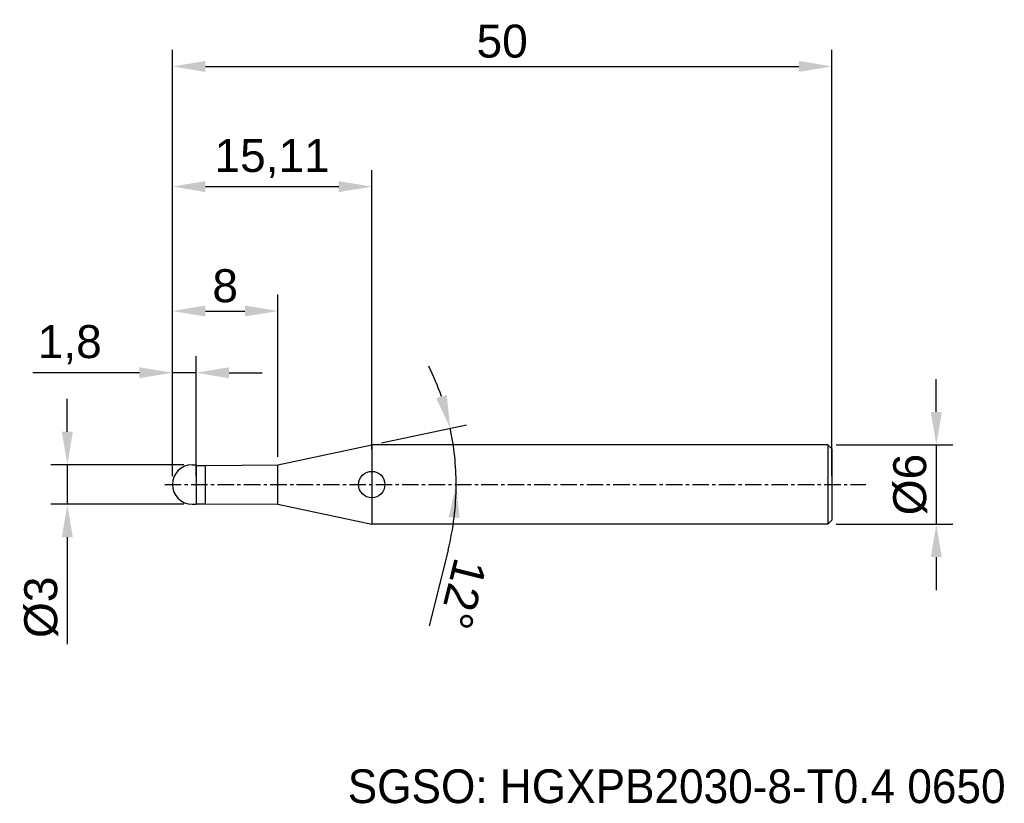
# Model space of a CAD drawing. Header units: millimetres. Extents: x 7882.3 to 7957, y 6079.1 to 6138.5.
import ezdxf
from ezdxf.enums import TextEntityAlignment as Align

# ---------------------------------------------------------------- set-up
doc = ezdxf.new("R2010")
doc.units = ezdxf.units.MM
doc.linetypes.add('CENTER', pattern=[2, 1.25, -0.25, 0.25, -0.25])
for name, color, linetype, lineweight in [('1', 4, 'Continuous', 25), ('SK1', 4, 'Continuous', 25), ('SK4', 2, 'Continuous', 25), ('SK6', 5, 'Continuous', 25)]:
    doc.layers.add(name, color=color, linetype=linetype, lineweight=lineweight)
doc.styles.add('MS PGothic', font='txt')
doc.styles.get("Standard").update_dxf_attribs({"font": 'arial.ttf'})
doc.dimstyles.new('ISO-25', dxfattribs={"dimtxt": 2.5, "dimasz": 2.5, "dimexe": 1.25, "dimexo": 0.625, "dimtad": 1, "dimtxsty": 'Standard', "dimcen": 2.5, "dimadec": 0, "dimazin": 0, "dimtfac": 1, "dimtmove": 0, "dimatfit": 3, "dimfxl": 1, "dimarcsym": 0})

# ---------------------------------------------------------------- blocks, each defined once
blk = doc.blocks.new('*D27')
at = {"color": 0, "linetype": 'ByBlock', "lineweight": -2, "transparency": 16777216}
for p, q in [((7951.829, 6108.788), (7951.829, 6111.288)), ((7944.237, 6106.288), (7953.079, 6106.288)), ((7951.829, 6106.288), (7951.829, 6100.288)), ((7944.237, 6100.288), (7953.079, 6100.288)), ((7951.829, 6097.788), (7951.829, 6095.288))]:
    blk.add_line(p, q, dxfattribs=at)
at = {"color": 0, "linetype": 'ByBlock', "transparency": 16777216}
for points in [[(7951.412, 6108.788), (7952.246, 6108.788), (7951.829, 6106.288)], [(7951.412, 6097.788), (7952.246, 6097.788), (7951.829, 6100.288)]]:
    blk.add_solid(points, dxfattribs=at)
at = {"layer": 'Defpoints', "color": 0, "linetype": 'ByBlock', "transparency": 16777216}
for p in [(7943.612, 6106.288), (7943.612, 6100.288), (7951.829, 6100.288)]:
    blk.add_point(p, dxfattribs=at)
at = {"color": 0, "linetype": 'ByBlock', "transparency": 16777216, "insert": (7949.858, 6103.288), "char_height": 2.5, "attachment_point": 5, "rotation": 90}
blk.add_mtext('{\\fArial|b0|i0|c134|p34;%%C}6', dxfattribs=at)
blk = doc.blocks.new('*D28')
at = {"color": 0, "linetype": 'ByBlock', "lineweight": -2, "transparency": 16777216}
for p, q in [((7885.943, 6107.288), (7885.943, 6109.788)), ((7894.787, 6104.788), (7884.693, 6104.788)), ((7885.943, 6104.788), (7885.943, 6101.788)), ((7894.787, 6101.788), (7884.693, 6101.788)), ((7885.943, 6099.288), (7885.943, 6091.179))]:
    blk.add_line(p, q, dxfattribs=at)
at = {"color": 0, "linetype": 'ByBlock', "transparency": 16777216}
for points in [[(7885.527, 6107.288), (7886.36, 6107.288), (7885.943, 6104.788)], [(7885.527, 6099.288), (7886.36, 6099.288), (7885.943, 6101.788)]]:
    blk.add_solid(points, dxfattribs=at)
at = {"layer": 'Defpoints', "color": 0, "linetype": 'ByBlock', "transparency": 16777216}
for p in [(7895.412, 6104.788), (7885.943, 6101.788), (7895.412, 6101.788)]:
    blk.add_point(p, dxfattribs=at)
at = {"color": 0, "linetype": 'ByBlock', "transparency": 16777216, "insert": (7883.972, 6093.984), "char_height": 2.5, "attachment_point": 5, "rotation": 90}
blk.add_mtext('{\\fArial|b0|i0|c134|p34;%%C}3', dxfattribs=at)
blk = doc.blocks.new('*D29')
at = {"color": 0, "linetype": 'ByBlock', "lineweight": -2, "transparency": 16777216}
for p, q in [((7893.912, 6103.913), (7893.912, 6113.014)), ((7895.712, 6103.913), (7895.712, 6113.014)), ((7891.412, 6111.764), (7883.34, 6111.764)), ((7895.712, 6111.764), (7893.912, 6111.764)), ((7898.212, 6111.764), (7900.712, 6111.764))]:
    blk.add_line(p, q, dxfattribs=at)
at = {"color": 0, "linetype": 'ByBlock', "transparency": 16777216}
for points in [[(7891.412, 6112.181), (7891.412, 6111.348), (7893.912, 6111.764)], [(7898.212, 6112.181), (7898.212, 6111.348), (7895.712, 6111.764)]]:
    blk.add_solid(points, dxfattribs=at)
at = {"layer": 'Defpoints', "color": 0, "linetype": 'ByBlock', "transparency": 16777216}
for p in [(7895.712, 6111.764), (7893.912, 6103.288), (7895.712, 6103.288)]:
    blk.add_point(p, dxfattribs=at)
at = {"color": 0, "linetype": 'ByBlock', "transparency": 16777216, "insert": (7886.126, 6113.892), "char_height": 2.5, "attachment_point": 5}
blk.add_mtext('1,8', dxfattribs=at)
blk = doc.blocks.new('*D31')
at = {"color": 0, "linetype": 'ByBlock', "lineweight": -2, "transparency": 16777216}
for p, q in [((7893.912, 6103.913), (7893.912, 6127.125)), ((7909.023, 6105.956), (7909.023, 6127.125)), ((7896.412, 6125.875), (7906.523, 6125.875))]:
    blk.add_line(p, q, dxfattribs=at)
at = {"color": 0, "linetype": 'ByBlock', "transparency": 16777216}
for points in [[(7896.412, 6126.291), (7896.412, 6125.458), (7893.912, 6125.875)], [(7906.523, 6126.291), (7906.523, 6125.458), (7909.023, 6125.875)]]:
    blk.add_solid(points, dxfattribs=at)
at = {"layer": 'Defpoints', "color": 0, "linetype": 'ByBlock', "transparency": 16777216}
for p in [(7909.023, 6125.875), (7909.023, 6105.331), (7893.912, 6103.288)]:
    blk.add_point(p, dxfattribs=at)
at = {"color": 0, "linetype": 'ByBlock', "transparency": 16777216, "insert": (7901.467, 6128.002), "char_height": 2.5, "attachment_point": 5}
blk.add_mtext('15,11', dxfattribs=at)
blk = doc.blocks.new('*D32')
at = {"color": 0, "linetype": 'ByBlock', "lineweight": -2, "transparency": 16777216}
for p, q in [((7893.912, 6103.913), (7893.912, 6136.236)), ((7943.912, 6103.913), (7943.912, 6136.236)), ((7896.412, 6134.986), (7941.412, 6134.986))]:
    blk.add_line(p, q, dxfattribs=at)
at = {"color": 0, "linetype": 'ByBlock', "transparency": 16777216}
for points in [[(7896.412, 6135.402), (7896.412, 6134.569), (7893.912, 6134.986)], [(7941.412, 6135.402), (7941.412, 6134.569), (7943.912, 6134.986)]]:
    blk.add_solid(points, dxfattribs=at)
at = {"layer": 'Defpoints', "color": 0, "linetype": 'ByBlock', "transparency": 16777216}
for p in [(7943.912, 6134.986), (7893.912, 6103.288), (7943.912, 6103.288)]:
    blk.add_point(p, dxfattribs=at)
at = {"color": 0, "linetype": 'ByBlock', "transparency": 16777216, "insert": (7918.912, 6136.887), "char_height": 2.5, "attachment_point": 5}
blk.add_mtext('50', dxfattribs=at)
blk = doc.blocks.new('*D35')
at = {"color": 0, "linetype": 'ByBlock', "lineweight": -2, "transparency": 16777216}
for p, q in [((7909.752, 6106.443), (7916.198, 6107.813)), ((7914.815, 6098.325), (7913.383, 6092.582))]:
    blk.add_line(p, q, dxfattribs=at)
for start, end in [(18.98658, 25.97317), (0, 12), (346.00069, 0), (346.02683, 353.01342)]:
    blk.add_arc((7894.909, 6103.288), 20.515, start, end, dxfattribs=at)
at = {"color": 0, "linetype": 'ByBlock', "transparency": 16777216}
for points in [[(7914.709, 6110.074), (7913.906, 6109.851), (7914.976, 6107.553)], [(7914.856, 6100.818), (7915.687, 6100.767), (7915.424, 6103.288)]]:
    blk.add_solid(points, dxfattribs=at)
at = {"layer": 'Defpoints', "color": 0, "linetype": 'ByBlock', "transparency": 16777216}
for p in [(7909.141, 6106.313), (7915.224, 6106.143), (7901.911, 6104.777), (7893.331, 6103.288), (7946.496, 6103.288)]:
    blk.add_point(p, dxfattribs=at)
at = {"color": 0, "linetype": 'ByBlock', "transparency": 16777216, "insert": (7915.923, 6094.999), "char_height": 2.5, "attachment_point": 5, "rotation": 256.00069}
blk.add_mtext('12°', dxfattribs=at)
blk = doc.blocks.new('*D37')
at = {"color": 0, "linetype": 'ByBlock', "lineweight": -2, "transparency": 16777216}
for p, q in [((7893.912, 6103.913), (7893.912, 6117.692)), ((7901.912, 6105.377), (7901.912, 6117.692)), ((7896.412, 6116.442), (7899.412, 6116.442))]:
    blk.add_line(p, q, dxfattribs=at)
at = {"color": 0, "linetype": 'ByBlock', "transparency": 16777216}
for points in [[(7896.412, 6116.859), (7896.412, 6116.026), (7893.912, 6116.442)], [(7899.412, 6116.859), (7899.412, 6116.026), (7901.912, 6116.442)]]:
    blk.add_solid(points, dxfattribs=at)
at = {"layer": 'Defpoints', "color": 0, "linetype": 'ByBlock', "transparency": 16777216}
for p in [(7901.912, 6116.442), (7901.912, 6104.752), (7893.912, 6103.288)]:
    blk.add_point(p, dxfattribs=at)
at = {"color": 0, "linetype": 'ByBlock', "transparency": 16777216, "insert": (7897.912, 6118.344), "char_height": 2.5, "attachment_point": 5}
blk.add_mtext('8', dxfattribs=at)

msp = doc.modelspace()

# ---------------------------------------------------------------- linework, layer by layer
at = {"linetype": 'ByBlock'}
msp.add_line((7895.712, 6104.713), (7895.712, 6104.788), dxfattribs=at)
at = {"color": 4, "linetype": 'ByBlock'}
for p, q in [((7896.412, 6104.738), (7901.912, 6104.777)), ((7896.412, 6101.838), (7896.412, 6104.738)), ((7901.912, 6101.8), (7901.912, 6104.777)), ((7896.412, 6101.838), (7901.912, 6101.8))]:
    msp.add_line(p, q, dxfattribs=at)
at = {"layer": '1', "linetype": 'Continuous'}
msp.add_circle((7909.023, 6103.288), 1, dxfattribs=at)
at = {"layer": 'SK1', "linetype": 'Continuous'}
for p, q in [((7901.911, 6104.777), (7909.023, 6106.288)), ((7943.612, 6106.288), (7909.023, 6106.288)), ((7909.023, 6106.288), (7909.023, 6100.288)), ((7943.612, 6106.288), (7943.912, 6105.988)), ((7943.612, 6106.288), (7943.612, 6100.288)), ((7943.912, 6105.988), (7943.912, 6100.588)), ((7895.412, 6104.788), (7895.712, 6104.788)), ((7895.712, 6104.788), (7895.712, 6104.713)), ((7895.712, 6104.738), (7896.412, 6104.738)), ((7895.712, 6104.713), (7895.712, 6101.863)), ((7895.412, 6101.788), (7895.712, 6101.788)), ((7895.712, 6101.788), (7895.712, 6101.863)), ((7895.712, 6101.838), (7896.412, 6101.838)), ((7901.912, 6101.8), (7909.023, 6100.288)), ((7943.612, 6100.288), (7909.023, 6100.288)), ((7943.912, 6100.588), (7943.612, 6100.288))]:
    msp.add_line(p, q, dxfattribs=at)
for start, end in [(90, 180), (180, 270)]:
    msp.add_arc((7895.412, 6103.288), 1.5, start, end, dxfattribs=at)
at = {"layer": 'SK4', "linetype": 'CENTER'}
msp.add_line((7893.331, 6103.288), (7946.496, 6103.288), dxfattribs=at)

# ---------------------------------------------------------------- texts
at = {"layer": 'SK6', "color": 5, "linetype": 'Continuous', "style": 'MS PGothic'}
msp.add_text('SGSO: HGXPB2030-8-T0.4 0650', height=2.55961, dxfattribs=at).set_placement((7907.202, 6078.369), align=Align.BOTTOM_LEFT)

# ---------------------------------------------------------------- dimensions: what is measured, and where the dimension line sits
at = {"linetype": 'ByBlock'}
for base, p2, picture, middle in [((7943.912, 6134.986), (7943.912, 6103.288), '*D32', (7918.912, 6136.887)), ((7909.023, 6125.875), (7909.023, 6105.331), '*D31', (7901.467, 6128.002)), ((7901.912, 6116.442), (7901.912, 6104.752), '*D37', (7897.912, 6118.344))]:
    dim = msp.add_linear_dim(base=base, p1=(7893.912, 6103.288), p2=p2, dimstyle='ISO-25', dxfattribs=at)
    dim.commit()
    dim.dimension.update_dxf_attribs({"geometry": picture, "text_midpoint": middle})
dim = msp.add_linear_dim(base=(7895.712, 6111.764), p1=(7893.912, 6103.288), p2=(7895.712, 6103.288), dimstyle='ISO-25', dxfattribs=at)
dim.commit()
dim.dimension.update_dxf_attribs({"geometry": '*D29', "text_midpoint": (7886.126, 6111.764), "dimtype": 160})
dim = msp.add_angular_dim_2l(base=(7915.224, 6106.143), line1=((7893.331, 6103.288), (7946.496, 6103.288)), line2=((7901.911, 6104.777), (7909.141, 6106.313)), dimstyle='ISO-25', dxfattribs=at)
dim.commit()
dim.dimension.update_dxf_attribs({"geometry": '*D35', "text_midpoint": (7915.923, 6094.999)})
for base, p1, p2, picture, middle in [((7951.829, 6100.288), (7943.612, 6106.288), (7943.612, 6100.288), '*D27', (7949.858, 6103.288)), ((7885.943, 6101.788), (7895.412, 6104.788), (7895.412, 6101.788), '*D28', (7883.972, 6093.984))]:
    dim = msp.add_linear_dim(base=base, p1=p1, p2=p2, angle=90, text='{\\fArial|b0|i0|c134|p34;%%C}<>', dimstyle='ISO-25', dxfattribs=at)
    dim.commit()
    dim.dimension.update_dxf_attribs({"geometry": picture, "text_midpoint": middle})

doc.saveas('drawing.dxf')
